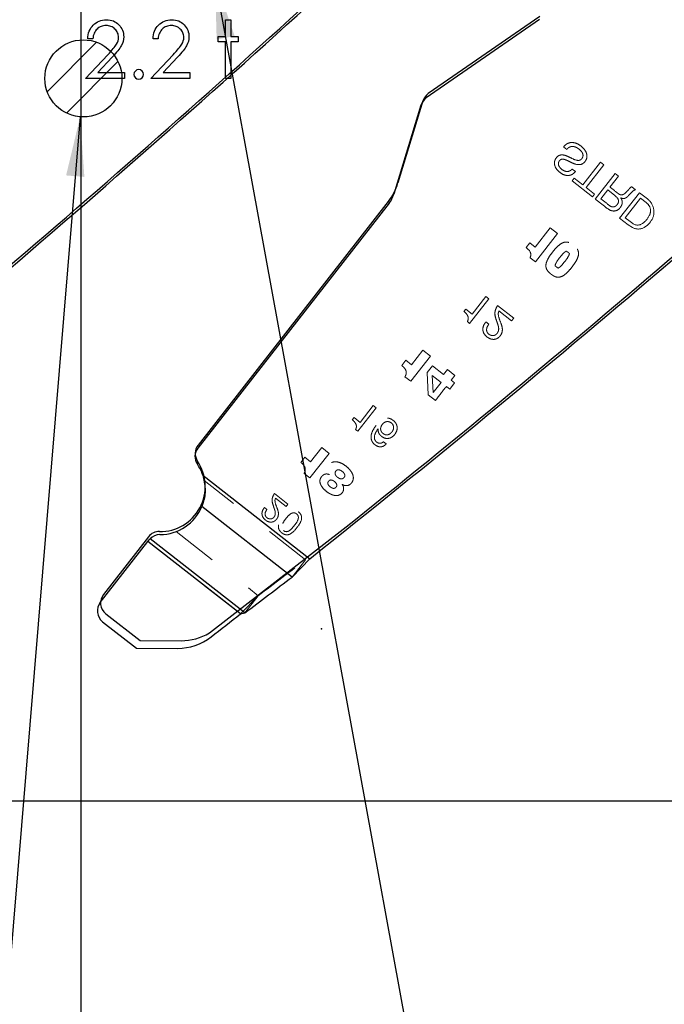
# Model space of a CAD drawing. Header units: inches. Extents: x 0.1 to 87.3, y 0.1 to 33.9.
# Tile 71 of 174: x 24 to 25.4, y 20 to 22.1. Entities that reach past the tile are written whole.
import ezdxf

# ---------------------------------------------------------------- set-up
doc = ezdxf.new("R2010")
doc.units = ezdxf.units.IN
doc.header["$MEASUREMENT"] = 0
doc.header["$PDSIZE"] = -1
doc.linetypes.add('CENTERX2', pattern=[0.8, 0.5, -0.1, 0.1, -0.1])
doc.linetypes.add('HIDDEN', pattern=[0.075, 0.05, -0.025])
doc.layers.add('DIMENSIONS', color=171, linetype='Continuous')
doc.styles.add('SLDTEXTSTYLE0', font='TXT', dxfattribs={"width": 0.75})
doc.dimstyles.new('SLDDIMSTYLE3', dxfattribs={"dimtxt": 0.125, "dimasz": 0.13, "dimexe": 0, "dimexo": 0.0625, "dimgap": 0.03125, "dimtad": 0, "dimtih": 1, "dimtoh": 1, "dimdec": 4, "dimrnd": 1e-09, "dimzin": 12, "dimdsep": 46, "dimtxsty": 'SLDTEXTSTYLE0', "dimsah": 1, "dimcen": 0, "dimadec": 0, "dimazin": 3, "dimtfac": 1, "dimtdec": 4, "dimtofl": 0, "dimtmove": 0, "dimatfit": 3, "dimfxl": 1, "dimfrac": 2, "dimtolj": 1, "dimtzin": 12, "dimarcsym": 0})
doc.dimstyles.new('SLDDIMSTYLE4', dxfattribs={"dimtxt": 0.125, "dimasz": 0.13, "dimexe": 0, "dimexo": 0.0625, "dimgap": 0.03125, "dimtad": 0, "dimtih": 1, "dimtoh": 1, "dimdec": 4, "dimrnd": 1e-09, "dimzin": 4, "dimdsep": 46, "dimtxsty": 'SLDTEXTSTYLE0', "dimsah": 1, "dimcen": 0, "dimadec": 0, "dimazin": 1, "dimtfac": 1, "dimtdec": 4, "dimtofl": 0, "dimtmove": 0, "dimatfit": 3, "dimfxl": 1, "dimfrac": 2, "dimtolj": 1, "dimtzin": 12, "dimarcsym": 0})
doc.dimstyles.new('SLDDIMSTYLE7', dxfattribs={"dimtxt": 0.125, "dimasz": 0.13, "dimexe": 0, "dimexo": 0.0625, "dimgap": 0.03125, "dimtad": 0, "dimtih": 1, "dimtoh": 1, "dimdec": 1, "dimrnd": 1e-09, "dimzin": 12, "dimdsep": 46, "dimtxsty": 'SLDTEXTSTYLE0', "dimsah": 1, "dimcen": 0.09, "dimadec": 0, "dimazin": 3, "dimtfac": 1, "dimtdec": 1, "dimtofl": 0, "dimtmove": 0, "dimatfit": 3, "dimfxl": 1, "dimfrac": 2, "dimtolj": 1, "dimtzin": 12, "dimarcsym": 0})

# ---------------------------------------------------------------- blocks, each defined once
blk = doc.blocks.new('SW_HATCH_9')
at = {"color": 0, "linetype": 'Continuous', "lineweight": 18}
for p, q in [((0, 0), (-0.1081, -0.1081)), ((0.0465, -0.0419), (-0.0662, -0.1546))]:
    blk.add_line(p, q, dxfattribs=at)
blk = doc.blocks.new('_D_3')
at = {"layer": 'DIMENSIONS'}
for p, q in [((24.1572, 21.9333), (23.6597, 15.9188)), ((24.0039, 16.0988), (23.9659, 16.0988)), ((23.9659, 16.0988), (23.9659, 15.9004)), ((24.4196, 16.0988), (24.4577, 16.0988)), ((24.4577, 16.0988), (24.4577, 15.9004)), ((23.6597, 15.9188), (23.9097, 15.9188)), ((23.9659, 15.9004), (24.0039, 15.9004)), ((24.4577, 15.9004), (24.4196, 15.9004))]:
    blk.add_line(p, q, dxfattribs=at)
blk.add_solid([(24.1572, 21.9333), (24.1265, 21.8053), (24.1664, 21.802)], dxfattribs=at)
at = {"layer": 'DIMENSIONS', "char_height": 0.125, "attachment_point": 1, "style": 'SLDTEXTSTYLE0'}
for s, insert in [('4.276', (24.0039, 16.0615)), ('%%c', (23.9097, 15.8745)), ('.1684', (24.0982, 15.8745))]:
    blk.add_mtext(s, dxfattribs=dict(at, insert=insert))
blk = doc.blocks.new('_D_4')
at = {"layer": 'DIMENSIONS'}
for p, q in [((24.4517, 22.234), (25.6735, 15.5391)), ((26.6256, 16.0121), (26.5875, 16.0121)), ((26.5875, 16.0121), (26.5875, 15.8136)), ((27.0412, 16.0121), (27.0793, 16.0121)), ((27.0793, 16.0121), (27.0793, 15.8136)), ((26.5875, 15.8136), (26.6256, 15.8136)), ((27.0793, 15.8136), (27.0412, 15.8136)), ((25.6735, 15.5391), (25.8922, 15.5391))]:
    blk.add_line(p, q, dxfattribs=at)
blk.add_solid([(24.4517, 22.234), (24.4554, 22.1025), (24.4947, 22.1097)], dxfattribs=at)
at = {"layer": 'DIMENSIONS', "char_height": 0.125, "attachment_point": 1, "style": 'SLDTEXTSTYLE0'}
for s, insert in [('3.454', (26.6256, 15.9748)), ('%%c', (26.5313, 15.7878)), ('.1360', (26.7198, 15.7878)), ('TBD PER TAPPING UNIT', (25.9547, 15.5893)), ('SPECIFICATIONS', (26.1929, 15.3909))]:
    blk.add_mtext(s, dxfattribs=dict(at, insert=insert))
blk = doc.blocks.new('_D_10')
at = {"layer": 'DIMENSIONS'}
for p, q in [((2.8197, 20.8042), (2.8197, 14.5427)), ((48.3846, 20.3884), (48.3846, 14.5427)), ((2.8197, 14.6677), (27.4208, 14.6677)), ((48.3846, 14.6677), (27.7909, 14.6677))]:
    blk.add_line(p, q, dxfattribs=at)
for centre, start, end in [((27.6426, 14.655), 153.4349, 206.5651), ((27.569, 14.655), 333.4349, 26.5651)]:
    blk.add_arc(centre, 0.2219, start, end, dxfattribs=at)
for points in [[(2.8197, 14.6677), (2.9497, 14.6477), (2.9497, 14.6877)], [(48.3846, 14.6677), (48.2546, 14.6877), (48.2546, 14.6477)]]:
    blk.add_solid(points, dxfattribs=at)
at = {"layer": 'DIMENSIONS', "insert": (27.4442, 14.7169), "char_height": 0.125, "attachment_point": 1, "style": 'SLDTEXTSTYLE0'}
blk.add_mtext('45.6', dxfattribs=at)

msp = doc.modelspace()

# ---------------------------------------------------------------- linework, layer by layer
at = {"color": 7, "linetype": 'Continuous'}
for p, q in [((24.15957, 20.43835), (24.15957, 26.74835)), ((24.15957, 20.43835), (24.15957, 26.74835)), ((25.16111, 22.1521), (24.91769, 21.98389)), ((24.90605, 21.96795), (24.85149, 21.78893)), ((24.83042, 21.74841), (24.41479, 21.21642)), ((24.43966, 20.80598), (24.7319, 21.03268)), ((24.3064, 21.01599), (24.2081, 20.89016)), ((24.21327, 20.84805), (24.28856, 20.78923)), ((24.28856, 20.78923), (24.378, 20.78906)), ((24.15957, 16.36386), (24.15957, 20.59835)), ((24.15957, 20.43835), (22.73457, 20.43835)), ((25.58457, 20.43835), (24.15957, 20.43835))]:
    msp.add_line(p, q, dxfattribs=at)
at = {"color": 7, "linetype": 'CENTERX2'}
msp.add_line((24.15957, 17.28335), (24.15957, 23.59335), dxfattribs=at)
at = {"color": 7, "linetype": 'Continuous', "lineweight": 25}
for p, q in [((25.16071, 22.14547), (24.91333, 21.97451)), ((24.90169, 21.95858), (24.84244, 21.76417)), ((24.83233, 21.74472), (24.41439, 21.20978)), ((24.42501, 21.1506), (24.65867, 20.96805)), ((24.62026, 20.92821), (24.42294, 21.08238)), ((24.30783, 21.00933), (24.30984, 21.01165)), ((24.51694, 20.84985), (24.30984, 21.01165)), ((24.20104, 20.87266), (24.30513, 21.00589)), ((24.30513, 21.00589), (24.30783, 21.00933)), ((24.50771, 20.84762), (24.30513, 21.00589)), ((24.62026, 20.92821), (24.65867, 20.96805)), ((24.50771, 20.84762), (24.51694, 20.84985)), ((24.20621, 20.83055), (24.28048, 20.77252)), ((24.28048, 20.77252), (24.36973, 20.77235))]:
    msp.add_line(p, q, dxfattribs=at)
at = {"color": 7, "linetype": 'HIDDEN', "lineweight": 18}
for p, q in [((25.21326, 21.86763), (25.22025, 21.86217)), ((25.29369, 21.8342), (25.25519, 21.78492)), ((25.26258, 21.77915), (25.30108, 21.82842)), ((25.30108, 21.82842), (25.29369, 21.8342)), ((25.23914, 21.81361), (25.23215, 21.81908)), ((25.32573, 21.80916), (25.28237, 21.75367)), ((25.33312, 21.80339), (25.32573, 21.80916)), ((25.23669, 21.79937), (25.23183, 21.79315)), ((25.23183, 21.79315), (25.27622, 21.75848)), ((25.25519, 21.78492), (25.23669, 21.79937)), ((25.3146, 21.7797), (25.33312, 21.80339)), ((25.28108, 21.7647), (25.26258, 21.77915)), ((25.27622, 21.75848), (25.28108, 21.7647)), ((25.29462, 21.75412), (25.30974, 21.77347)), ((25.30974, 21.77347), (25.32513, 21.76145)), ((25.33564, 21.71206), (25.379, 21.76755)), ((25.37066, 21.77406), (25.36241, 21.78051)), ((25.379, 21.76755), (25.39641, 21.75395)), ((25.33808, 21.75621), (25.33823, 21.75636)), ((25.34789, 21.7125), (25.38153, 21.75556)), ((25.38153, 21.75556), (25.3938, 21.74597)), ((25.35469, 21.69718), (25.33564, 21.71206)), ((25.35837, 21.7043), (25.34789, 21.7125)), ((25.3642, 21.70011), (25.35837, 21.7043)), ((25.15098, 21.6487), (25.18393, 21.69087)), ((25.20021, 21.67815), (25.15181, 21.6162)), ((25.18393, 21.69087), (25.20021, 21.67815)), ((25.36384, 21.69138), (25.35469, 21.69718)), ((25.13132, 21.6477), (25.13925, 21.65785)), ((25.13925, 21.65785), (25.15098, 21.6487)), ((25.13683, 21.64279), (25.13132, 21.6477)), ((25.15181, 21.6162), (25.14008, 21.62536)), ((25.00796, 21.4822), (25.05002, 21.53604)), ((25.04357, 21.54108), (25.01343, 21.50251)), ((25.05002, 21.53604), (25.04357, 21.54108)), ((24.99946, 21.51342), (24.99543, 21.50827)), ((25.01343, 21.50251), (24.99946, 21.51342)), ((25.10423, 21.49368), (25.06908, 21.52114)), ((25.07216, 21.50959), (25.09979, 21.488)), ((25.00303, 21.48606), (25.00796, 21.4822)), ((25.04988, 21.48014), (25.04343, 21.48519)), ((25.09979, 21.488), (25.10423, 21.49368)), ((24.90611, 21.42331), (24.88139, 21.39167)), ((24.92252, 21.41049), (24.90611, 21.42331)), ((24.86853, 21.40172), (24.85966, 21.39036)), ((24.88139, 21.39167), (24.86853, 21.40172)), ((24.87962, 21.35557), (24.92252, 21.41049)), ((24.91517, 21.3748), (24.92693, 21.3895)), ((24.92693, 21.3895), (24.95113, 21.37059)), ((24.95113, 21.37059), (24.95964, 21.38148)), ((24.95964, 21.38148), (24.97605, 21.36866)), ((24.86669, 21.36567), (24.87962, 21.35557)), ((24.91745, 21.32601), (24.91517, 21.3748)), ((24.92638, 21.36833), (24.94562, 21.3533)), ((24.92833, 21.33116), (24.92638, 21.36833)), ((24.97605, 21.36866), (24.96754, 21.35777)), ((24.96754, 21.35777), (24.97495, 21.35198)), ((24.94562, 21.3533), (24.92833, 21.33116)), ((24.96447, 21.33857), (24.95722, 21.34423)), ((24.97495, 21.35198), (24.96447, 21.33857)), ((24.93315, 21.31375), (24.91745, 21.32601)), ((24.76355, 21.24653), (24.80372, 21.29794)), ((24.79756, 21.30275), (24.76878, 21.26592)), ((24.80372, 21.29794), (24.79756, 21.30275)), ((24.75543, 21.27634), (24.75158, 21.27142)), ((24.76878, 21.26592), (24.75543, 21.27634)), ((24.75884, 21.25021), (24.76355, 21.24653)), ((24.68485, 21.21081), (24.66063, 21.17981)), ((24.70093, 21.19824), (24.68485, 21.21081)), ((24.82599, 21.21888), (24.81983, 21.22369)), ((24.64804, 21.18965), (24.63934, 21.17852)), ((24.66063, 21.17981), (24.64804, 21.18965)), ((24.6589, 21.14444), (24.70093, 21.19824)), ((24.42501, 21.1506), (24.65867, 20.96805)), ((24.64623, 21.15434), (24.6589, 21.14444)), ((24.70208, 21.15189), (24.70197, 21.15175)), ((24.64956, 20.96572), (24.42819, 21.13868)), ((24.72959, 21.13017), (24.7297, 21.13031)), ((24.7297, 21.13031), (24.72959, 21.13017)), ((24.61115, 21.08725), (24.58151, 21.11042)), ((24.5841, 21.10066), (24.60741, 21.08245)), ((24.56532, 21.07583), (24.55987, 21.08008)), ((24.60741, 21.08245), (24.61115, 21.08725)), ((24.36699, 21.02741), (24.54624, 20.88736)), ((24.50771, 20.84762), (24.30513, 21.00589)), ((24.62026, 20.92821), (24.64956, 20.96572)), ((24.50771, 20.84762), (24.54624, 20.88736)), ((24.51694, 20.84985), (24.54624, 20.88736))]:
    msp.add_line(p, q, dxfattribs=at)
at = {"color": 7, "linetype": 'Continuous', "flags": 128}
for points in [[(24.18498, 22.10368), (24.17375, 22.10368), (24.17375, 22.10368), (24.17405, 22.10814), (24.1747, 22.1124), (24.17568, 22.11643), (24.17703, 22.12028), (24.17871, 22.12391), (24.18074, 22.12737), (24.18312, 22.1306), (24.18584, 22.13363), (24.18882, 22.13638), (24.192, 22.13876), (24.19533, 22.14077), (24.19882, 22.14242), (24.2025, 22.1437), (24.20633, 22.14462), (24.21033, 22.14517), (24.21452, 22.14535), (24.21452, 22.14535), (24.21862, 22.14517), (24.22255, 22.14465), (24.22626, 22.1438), (24.22979, 22.14259), (24.2331, 22.14102), (24.2362, 22.13911), (24.23913, 22.13688), (24.24183, 22.13428), (24.24429, 22.13145), (24.24639, 22.1285), (24.24819, 22.12542), (24.24967, 22.12224), (24.2508, 22.11891), (24.25162, 22.11545), (24.2521, 22.11189), (24.25228, 22.10819), (24.25228, 22.10819), (24.25195, 22.10298), (24.25097, 22.09795), (24.24937, 22.09309), (24.24709, 22.08838), (24.24564, 22.08598), (24.24389, 22.08335), (24.24183, 22.08052), (24.23948, 22.07751), (24.2368, 22.07426), (24.23385, 22.07083), (24.23057, 22.0672), (24.22699, 22.06334), (24.22699, 22.06334), (24.19571, 22.02996), (24.19571, 22.02996), (24.25388, 22.02996), (24.25388, 22.02996), (24.25388, 22.01714), (24.25388, 22.01714), (24.16894, 22.01714), (24.16894, 22.01714), (24.21742, 22.06888), (24.21742, 22.06888), (24.22095, 22.07258), (24.22416, 22.07604), (24.22704, 22.07924), (24.22959, 22.0822), (24.23182, 22.08493), (24.23375, 22.08738), (24.23532, 22.08961), (24.2366, 22.09159), (24.23855, 22.09534), (24.23996, 22.0992), (24.24078, 22.10313), (24.24106, 22.10719), (24.24106, 22.10719), (24.24093, 22.10974), (24.24056, 22.1122), (24.23996, 22.11455), (24.2391, 22.11683), (24.23798, 22.11903), (24.23663, 22.12111), (24.23505, 22.12311), (24.2332, 22.12504), (24.23117, 22.12679), (24.22904, 22.12832), (24.22681, 22.1296), (24.22446, 22.13065), (24.22198, 22.13148), (24.21942, 22.13205), (24.21674, 22.1324), (24.21394, 22.13253), (24.21394, 22.13253), (24.21101, 22.1324), (24.20821, 22.13205), (24.20553, 22.13145), (24.20297, 22.13062), (24.20054, 22.12957), (24.19824, 22.12827), (24.19606, 22.12672), (24.19401, 22.12494), (24.19213, 22.12296), (24.19048, 22.12078), (24.18902, 22.11841), (24.18777, 22.11585), (24.18675, 22.1131), (24.18594, 22.11014), (24.18534, 22.10701), (24.18497, 22.10368)], [(24.32761, 22.10368), (24.31638, 22.10368), (24.31638, 22.10368), (24.31668, 22.10814), (24.31733, 22.1124), (24.31831, 22.11643), (24.31966, 22.12028), (24.32134, 22.12391), (24.32336, 22.12737), (24.32574, 22.1306), (24.32847, 22.13363), (24.33145, 22.13638), (24.33463, 22.13876), (24.33796, 22.14077), (24.34144, 22.14242), (24.34512, 22.1437), (24.34896, 22.14462), (24.35296, 22.14517), (24.35714, 22.14535), (24.35714, 22.14535), (24.36125, 22.14517), (24.36518, 22.14465), (24.36889, 22.1438), (24.37242, 22.14259), (24.37572, 22.14102), (24.37883, 22.13911), (24.38176, 22.13688), (24.38446, 22.13428), (24.38692, 22.13145), (24.38902, 22.1285), (24.39082, 22.12542), (24.3923, 22.12224), (24.39343, 22.11891), (24.39425, 22.11545), (24.39473, 22.11189), (24.3949, 22.10819), (24.3949, 22.10819), (24.39458, 22.10298), (24.3936, 22.09795), (24.392, 22.09309), (24.38972, 22.08838), (24.38827, 22.08598), (24.38652, 22.08335), (24.38446, 22.08052), (24.38211, 22.07751), (24.37943, 22.07426), (24.37647, 22.07083), (24.37319, 22.0672), (24.36961, 22.06334), (24.36961, 22.06334), (24.33834, 22.02996), (24.33834, 22.02996), (24.39651, 22.02996), (24.39651, 22.02996), (24.39651, 22.01714), (24.39651, 22.01714), (24.31157, 22.01714), (24.31157, 22.01714), (24.36005, 22.06888), (24.36005, 22.06888), (24.36358, 22.07258), (24.36678, 22.07604), (24.36966, 22.07924), (24.37222, 22.0822), (24.37445, 22.08493), (24.37637, 22.08738), (24.37795, 22.08961), (24.37923, 22.09159), (24.38118, 22.09534), (24.38258, 22.0992), (24.38341, 22.10313), (24.38369, 22.10719), (24.38369, 22.10719), (24.38356, 22.10974), (24.38319, 22.1122), (24.38258, 22.11455), (24.38173, 22.11683), (24.38061, 22.11903), (24.37925, 22.12111), (24.37768, 22.12311), (24.37582, 22.12504), (24.3738, 22.12679), (24.37167, 22.12832), (24.36944, 22.1296), (24.36708, 22.13065), (24.36461, 22.13148), (24.36205, 22.13205), (24.35937, 22.1324), (24.35657, 22.13253), (24.35657, 22.13253), (24.35364, 22.1324), (24.35083, 22.13205), (24.34815, 22.13145), (24.3456, 22.13062), (24.34317, 22.12957), (24.34087, 22.12827), (24.33869, 22.12672), (24.33664, 22.12494), (24.33476, 22.12296), (24.33311, 22.12078), (24.33165, 22.11841), (24.3304, 22.11585), (24.32937, 22.1131), (24.32857, 22.11014), (24.32797, 22.10701), (24.3276, 22.10368)], [(24.47504, 22.14535), (24.48625, 22.14535), (24.48625, 22.14535), (24.48625, 22.10849), (24.48625, 22.10849), (24.50228, 22.10849), (24.50228, 22.10849), (24.50228, 22.09727), (24.50228, 22.09727), (24.48625, 22.09727), (24.48625, 22.09727), (24.48625, 22.01714), (24.48625, 22.01714), (24.47503, 22.01714), (24.47503, 22.01714), (24.47503, 22.09727), (24.47503, 22.09727), (24.45901, 22.09727), (24.45901, 22.09727), (24.45901, 22.10849), (24.45901, 22.10849), (24.47503, 22.10849), (24.47503, 22.10849), (24.47503, 22.14535)]]:
    msp.add_lwpolyline(points, dxfattribs=at)
at = {"color": 7, "linetype": 'Continuous', "lineweight": 25}
msp.add_circle((24.16414, 22.01714), 0.08418, dxfattribs=at)
for centre, radius, start, end in [((6.10452, 42.55726), 27.55906, 308.428925, 312.564485), ((7.52952, 42.55726), 27.55906, 308.428925, 312.564485), ((24.93038, 21.94983), 0.03, 124.64598, 163.05179), ((24.78505, 21.78166), 0.06, 321.99999, 343.05179), ((24.43803, 21.19131), 0.03, 141.99999, 214.11214), ((24.3317, 21.11929), 0.09843, 18.55244, 34.11214), ((24.3317, 21.11929), 0.09843, 269.89644, 337.97311), ((24.33147, 20.99086), 0.03, 89.89644, 136.13192), ((10.09006, 39.97912), 23.95963, 307.022805, 307.332906), ((24.22468, 20.85419), 0.03, 141.99999, 232), ((7.52646, 42.55334), 27.55906, 307.868489, 308.037489), ((24.36996, 20.89235), 0.12, 269.89128, 307.86849)]:
    msp.add_arc(centre, radius, start, end, dxfattribs=at)
at = {"color": 7, "linetype": 'Continuous'}
for centre, radius, start, end in [((6.10492, 42.56389), 27.55906, 308.622484, 312.564485), ((7.52992, 42.56389), 27.55906, 308.622484, 312.564485), ((24.28513, 22.02596), 0.01042, 90.0038, 89.9962), ((24.93475, 21.95921), 0.03, 124.64598, 163.05179), ((24.73192, 21.82536), 0.125, 321.99999, 343.05179), ((24.43843, 21.19795), 0.03, 141.99999, 214.11214), ((24.3321, 21.12593), 0.09843, 269.08395, 34.11214), ((24.33005, 20.99752), 0.03, 89.08395, 141.99999), ((24.23174, 20.87169), 0.03, 141.99999, 232), ((24.37822, 20.90906), 0.12, 269.89128, 300.79434)]:
    msp.add_arc(centre, radius, start, end, dxfattribs=at)
at = {"color": 7, "linetype": 'HIDDEN', "lineweight": 18}
for centre, radius, start, end in [((25.38031, 21.72709), 0.0232, 17.19107, 54.45467), ((25.37464, 21.72516), 0.03609, 5.84303, 52.90676), ((25.37982, 21.7284), 0.02333, 332.19261, 13.75836), ((25.37763, 21.72547), 0.03309, 322.77529, 5.84303), ((25.3749, 21.71619), 0.01932, 236.36052, 303.00116), ((25.35813, 21.73863), 0.0473, 305.23887, 333.48811), ((25.36885, 21.72757), 0.04152, 297.08546, 327.79516), ((25.37658, 21.71537), 0.02716, 242.03358, 294.28659), ((25.12719, 21.63198), 0.01449, 332.84084, 48.27498), ((26.42178, 20.16296), 1.88158, 141.11131, 142.29425), ((10.11936, 40.01663), 23.95963, 307.022805, 307.332906)]:
    msp.add_arc(centre, radius, start, end, dxfattribs=at)
for points, knots in [([(25.23001, 21.83363), (25.23385, 21.83187), (25.24119, 21.8285), (25.25158, 21.82865), (25.25772, 21.83277), (25.26126, 21.83681), (25.26378, 21.8418), (25.26484, 21.84896), (25.26219, 21.85781), (25.25524, 21.8667), (25.24582, 21.87373), (25.23458, 21.87793), (25.2245, 21.87668), (25.21756, 21.87252), (25.21475, 21.86932), (25.21326, 21.86763)], [0, 0, 0, 0, 0.1105477, 0.21095, 0.2520477, 0.3007116, 0.3504022, 0.3961661, 0.4869558, 0.5826092, 0.6876906, 0.7915605, 0.8890603, 0.9413239, 1, 1, 1, 1]), ([(25.21326, 21.86763), (25.21475, 21.86932), (25.21756, 21.87252), (25.2245, 21.87668), (25.23458, 21.87793), (25.24582, 21.87373), (25.25524, 21.8667), (25.26219, 21.85781), (25.26484, 21.84896), (25.26378, 21.8418), (25.26126, 21.83681), (25.25772, 21.83277), (25.25158, 21.82865), (25.24119, 21.8285), (25.23385, 21.83187), (25.23001, 21.83363)], [0, 0, 0, 0, 0.0586761, 0.1109397, 0.2084395, 0.3123094, 0.4173908, 0.5130442, 0.6038339, 0.6495978, 0.6992884, 0.7479523, 0.78905, 0.8894523, 1, 1, 1, 1]), ([(25.22681, 21.84477), (25.22304, 21.84659), (25.21595, 21.85001), (25.20526, 21.8506), (25.19846, 21.84567), (25.19462, 21.84007), (25.19289, 21.83327), (25.19421, 21.82423), (25.2011, 21.81426), (25.211, 21.80736), (25.22022, 21.80481), (25.22711, 21.8052), (25.23384, 21.80811), (25.23729, 21.8117), (25.23914, 21.81361)], [0, 0, 0, 0, 0.1178605, 0.2214659, 0.2774373, 0.3458272, 0.4086818, 0.4693301, 0.5966855, 0.735607, 0.799879, 0.861476, 0.9258816, 1, 1, 1, 1]), ([(25.23914, 21.81361), (25.23729, 21.8117), (25.23384, 21.80811), (25.22711, 21.8052), (25.22022, 21.80481), (25.211, 21.80736), (25.2011, 21.81426), (25.19421, 21.82423), (25.19289, 21.83327), (25.19462, 21.84007), (25.19846, 21.84567), (25.20526, 21.8506), (25.21595, 21.85001), (25.22304, 21.84659), (25.22681, 21.84477)], [0, 0, 0, 0, 0.0741184, 0.138524, 0.200121, 0.264393, 0.4033145, 0.5306699, 0.5913182, 0.6541728, 0.7225627, 0.7785341, 0.8821395, 1, 1, 1, 1]), ([(25.22025, 21.86217), (25.22163, 21.86366), (25.22422, 21.86647), (25.22954, 21.86853), (25.23528, 21.8686), (25.24131, 21.86674), (25.24497, 21.86421), (25.24686, 21.8629)], [0, 0, 0, 0, 0.2013167, 0.3793968, 0.5542199, 0.7702772, 1, 1, 1, 1]), ([(25.24686, 21.8629), (25.24848, 21.86152), (25.25165, 21.8588), (25.25513, 21.85371), (25.25606, 21.8486), (25.25492, 21.84461), (25.25318, 21.84178), (25.25083, 21.83944), (25.2479, 21.83819), (25.24476, 21.83796), (25.23736, 21.83923), (25.23159, 21.84226), (25.22681, 21.84477)], [0, 0, 0, 0, 0.1196712, 0.2336238, 0.3406309, 0.3978531, 0.4632119, 0.5251474, 0.5810501, 0.6379628, 0.6999422, 1, 1, 1, 1]), ([(25.23215, 21.81908), (25.2307, 21.81777), (25.22801, 21.81534), (25.22292, 21.81363), (25.21779, 21.81393), (25.21142, 21.81662), (25.20605, 21.82104), (25.20253, 21.82653), (25.20166, 21.83056), (25.20233, 21.83415), (25.20389, 21.83708), (25.20614, 21.83962), (25.20986, 21.84107), (25.2147, 21.8405), (25.22159, 21.83783), (25.2267, 21.83528), (25.23001, 21.83363)], [0, 0, 0, 0, 0.07684672, 0.14316429, 0.20748216, 0.27688587, 0.41549262, 0.476431, 0.5341272, 0.57415961, 0.61936106, 0.66521614, 0.70608578, 0.77266623, 0.85312848, 1, 1, 1, 1]), ([(25.34972, 21.7684), (25.34822, 21.76698), (25.34541, 21.76433), (25.34006, 21.76218), (25.33469, 21.76378), (25.32682, 21.77039), (25.31993, 21.77563), (25.3146, 21.7797)], [0, 0, 0, 0, 0.1460713, 0.2740385, 0.3855517, 0.5238478, 1, 1, 1, 1]), ([(25.36241, 21.78051), (25.36179, 21.7803), (25.36043, 21.77986), (25.35826, 21.77788), (25.35491, 21.77385), (25.35181, 21.77059), (25.34972, 21.7684)], [0, 0, 0, 0, 0.1093577, 0.2396106, 0.4877647, 1, 1, 1, 1]), ([(25.35543, 21.7613), (25.35797, 21.76428), (25.36144, 21.76835), (25.36668, 21.7727), (25.36936, 21.77362), (25.37066, 21.77406)], [0, 0, 0, 0, 0.5828435, 0.79657468, 1, 1, 1, 1]), ([(25.28237, 21.75367), (25.28969, 21.74801), (25.30084, 21.73937), (25.31393, 21.72882), (25.32308, 21.72715), (25.33017, 21.72852), (25.33609, 21.73319), (25.33969, 21.73885), (25.34129, 21.74382), (25.3415, 21.74807), (25.34052, 21.75239), (25.33891, 21.7549), (25.33808, 21.75621)], [0, 0, 0, 0, 0.3172451, 0.4835328, 0.5573315, 0.6264754, 0.7231961, 0.80385, 0.8522047, 0.8992164, 0.9473908, 1, 1, 1, 1]), ([(25.32513, 21.76145), (25.32748, 21.75946), (25.33086, 21.75661), (25.33329, 21.75134), (25.33335, 21.74702), (25.3315, 21.74303), (25.32888, 21.73978), (25.32578, 21.73744), (25.32216, 21.73628), (25.31624, 21.73694), (25.30744, 21.74432), (25.29977, 21.75019), (25.29462, 21.75412)], [0, 0, 0, 0, 0.136984, 0.196851, 0.2562808, 0.3258906, 0.3911251, 0.4435998, 0.4996094, 0.5586789, 0.7040546, 1, 1, 1, 1]), ([(25.33823, 21.75636), (25.33951, 21.75581), (25.34186, 21.75479), (25.34561, 21.75475), (25.35053, 21.75643), (25.35338, 21.75926), (25.35543, 21.7613)], [0, 0, 0, 0, 0.2126692, 0.392139, 0.5630472, 1, 1, 1, 1]), ([(25.18561, 21.58979), (25.18346, 21.5916), (25.17946, 21.59496), (25.17529, 21.60149), (25.17413, 21.60914), (25.17629, 21.61772), (25.18148, 21.62748), (25.18907, 21.63796), (25.1974, 21.64786), (25.20562, 21.65525), (25.21341, 21.65942), (25.22112, 21.66015), (25.22844, 21.65766), (25.23508, 21.6531), (25.24111, 21.64776), (25.2453, 21.64127), (25.24645, 21.63361), (25.2443, 21.62504), (25.23911, 21.61527), (25.23151, 21.6048), (25.22319, 21.59489), (25.21497, 21.5875), (25.20717, 21.58333), (25.19947, 21.58261), (25.19213, 21.58507), (25.18789, 21.58814), (25.18561, 21.58979)], [0, 0, 0, 0, 0.0377736, 0.0701792, 0.1018083, 0.1389713, 0.1871087, 0.25, 0.3128913, 0.3610287, 0.3981917, 0.4298208, 0.4622264, 0.5, 0.5377736, 0.5701792, 0.6018083, 0.6389713, 0.6871087, 0.75, 0.8128913, 0.8610287, 0.8981917, 0.9298208, 0.9622264, 1, 1, 1, 1]), ([(25.18561, 21.58979), (25.18789, 21.58814), (25.19213, 21.58507), (25.19947, 21.58261), (25.20717, 21.58333), (25.21497, 21.5875), (25.22319, 21.59489), (25.23151, 21.6048), (25.23911, 21.61527), (25.2443, 21.62504), (25.24645, 21.63361), (25.2453, 21.64127), (25.24111, 21.64776), (25.23508, 21.6531), (25.22844, 21.65766), (25.22112, 21.66015), (25.21341, 21.65942), (25.20562, 21.65525), (25.1974, 21.64786), (25.18907, 21.63796), (25.18148, 21.62748), (25.17629, 21.61772), (25.17413, 21.60914), (25.17529, 21.60149), (25.17946, 21.59496), (25.18346, 21.5916), (25.18561, 21.58979)], [0, 0, 0, 0, 0.0377736, 0.0701792, 0.1018083, 0.1389713, 0.1871087, 0.25, 0.3128913, 0.3610287, 0.3981917, 0.4298208, 0.4622264, 0.5, 0.5377736, 0.5701792, 0.6018083, 0.6389713, 0.6871087, 0.75, 0.8128913, 0.8610287, 0.8981917, 0.9298208, 0.9622264, 1, 1, 1, 1]), ([(25.19437, 21.60844), (25.19533, 21.61074), (25.19842, 21.61818), (25.20605, 21.62728), (25.21298, 21.63597), (25.21756, 21.639), (25.219, 21.63996)], [0, 0, 0, 0, 0.1842232, 0.5949665, 0.8723463, 1, 1, 1, 1]), ([(25.22622, 21.63432), (25.22526, 21.63201), (25.22217, 21.62457), (25.21454, 21.61547), (25.2076, 21.60678), (25.20303, 21.60375), (25.20159, 21.6028)], [0, 0, 0, 0, 0.1842232, 0.5949665, 0.8723463, 1, 1, 1, 1]), ([(25.219, 21.63996), (25.22054, 21.63903), (25.22319, 21.63745), (25.22533, 21.63524), (25.22622, 21.63432)], [0, 0, 0, 0, 0.5850325, 1, 1, 1, 1]), ([(25.20159, 21.6028), (25.20004, 21.60372), (25.1974, 21.60531), (25.19526, 21.60752), (25.19437, 21.60844)], [0, 0, 0, 0, 0.5850325, 1, 1, 1, 1]), ([(24.99543, 21.50827), (24.99736, 21.50664), (25.00104, 21.50354), (25.00427, 21.4983), (25.00512, 21.49363), (25.00472, 21.48977), (25.00362, 21.48735), (25.00303, 21.48606)], [0, 0, 0, 0, 0.2921146, 0.5574004, 0.6928152, 0.8362999, 1, 1, 1, 1]), ([(25.06699, 21.48732), (25.06499, 21.4932), (25.06213, 21.50159), (25.06457, 21.51344), (25.06749, 21.51841), (25.06908, 21.52114)], [0, 0, 0, 0, 0.5134403, 0.7326642, 1, 1, 1, 1]), ([(25.06908, 21.52114), (25.06713, 21.51773), (25.06361, 21.51155), (25.06268, 21.4994), (25.06537, 21.49187), (25.06699, 21.48732)], [0, 0, 0, 0, 0.3295869, 0.595058, 1, 1, 1, 1]), ([(25.07617, 21.48357), (25.0741, 21.48852), (25.0713, 21.49518), (25.07024, 21.50436), (25.07152, 21.50786), (25.07216, 21.50959)], [0, 0, 0, 0, 0.5927225, 0.7984846, 1, 1, 1, 1]), ([(25.04343, 21.48519), (25.04193, 21.48321), (25.03906, 21.47942), (25.03688, 21.47276), (25.03683, 21.46605), (25.03959, 21.4584), (25.046, 21.45176), (25.0541, 21.44764), (25.06166, 21.44688), (25.06827, 21.44875), (25.07381, 21.45318), (25.07898, 21.46057), (25.08033, 21.47181), (25.07756, 21.47963), (25.07617, 21.48357)], [0, 0, 0, 0, 0.0743922, 0.14243193, 0.20723018, 0.27315984, 0.38256982, 0.4765806, 0.541949, 0.60704679, 0.67827663, 0.75140256, 0.87474578, 1, 1, 1, 1]), ([(25.07617, 21.48357), (25.07756, 21.47963), (25.08033, 21.47181), (25.07898, 21.46057), (25.07381, 21.45318), (25.06827, 21.44875), (25.06166, 21.44688), (25.0541, 21.44764), (25.046, 21.45176), (25.03959, 21.4584), (25.03683, 21.46605), (25.03688, 21.47276), (25.03906, 21.47942), (25.04193, 21.48321), (25.04343, 21.48519)], [0, 0, 0, 0, 0.12525422, 0.24859744, 0.32172337, 0.39295321, 0.458051, 0.5234194, 0.61743018, 0.72684016, 0.79276982, 0.85756807, 0.9256078, 1, 1, 1, 1]), ([(25.06699, 21.48732), (25.06803, 21.48448), (25.0699, 21.47942), (25.07171, 21.4722), (25.07136, 21.46611), (25.06911, 21.46155), (25.06639, 21.45822), (25.06298, 21.45615), (25.05934, 21.45534), (25.05561, 21.45565), (25.05189, 21.45708), (25.04839, 21.45962), (25.04576, 21.46334), (25.04484, 21.46778), (25.04558, 21.47379), (25.04815, 21.47758), (25.04988, 21.48014)], [0, 0, 0, 0, 0.1243741, 0.2223783, 0.3050115, 0.368716, 0.4288362, 0.4801222, 0.5297378, 0.57991, 0.6320579, 0.6920751, 0.7557295, 0.814953, 0.8750109, 1, 1, 1, 1]), ([(24.85966, 21.39036), (24.86178, 21.38856), (24.86587, 21.3851), (24.86919, 21.37905), (24.86981, 21.37378), (24.86902, 21.36953), (24.8675, 21.36701), (24.86669, 21.36567)], [0, 0, 0, 0, 0.2895919, 0.557909, 0.694478, 0.8377092, 1, 1, 1, 1]), ([(24.75158, 21.27142), (24.75343, 21.26987), (24.75694, 21.2669), (24.76003, 21.2619), (24.76084, 21.25744), (24.76046, 21.25375), (24.7594, 21.25144), (24.75884, 21.25021)], [0, 0, 0, 0, 0.292109, 0.5574083, 0.6928273, 0.8363094, 1, 1, 1, 1]), ([(24.80822, 21.25204), (24.80815, 21.25018), (24.80801, 21.24658), (24.80972, 21.24203), (24.8121, 21.23862), (24.8152, 21.23555), (24.82028, 21.232), (24.82813, 21.22996), (24.83713, 21.2324), (24.84406, 21.23828), (24.84827, 21.24521), (24.84997, 21.252), (24.84961, 21.25843), (24.84662, 21.26502), (24.84145, 21.27021), (24.83566, 21.27386), (24.83, 21.27543), (24.82464, 21.2752), (24.81454, 21.27182), (24.80861, 21.26496), (24.80384, 21.25944)], [0, 0, 0, 0, 0.04256084, 0.08228567, 0.10938321, 0.13813867, 0.18253921, 0.25116696, 0.31740476, 0.38938044, 0.45557353, 0.50135177, 0.54896332, 0.60135253, 0.6644713, 0.71493205, 0.7579565, 0.79764399, 0.83700296, 1, 1, 1, 1]), ([(24.80384, 21.25944), (24.80012, 21.25415), (24.79476, 21.24651), (24.79214, 21.23469), (24.79336, 21.2261), (24.79809, 21.21936), (24.80373, 21.21504), (24.80908, 21.21278), (24.81464, 21.21227), (24.8208, 21.21407), (24.82419, 21.21721), (24.82599, 21.21888)], [0, 0, 0, 0, 0.2540562, 0.3669436, 0.473839, 0.5893958, 0.6846762, 0.7539187, 0.8179097, 0.9034025, 1, 1, 1, 1]), ([(24.81983, 21.22369), (24.81876, 21.22279), (24.8167, 21.22105), (24.81276, 21.21998), (24.80871, 21.2205), (24.8054, 21.22242), (24.80292, 21.22476), (24.80127, 21.22711), (24.80012, 21.23001), (24.79973, 21.23352), (24.80094, 21.2416), (24.80483, 21.24736), (24.80796, 21.25201)], [0, 0, 0, 0, 0.0852026, 0.1635413, 0.2422229, 0.3295004, 0.3932682, 0.4505161, 0.5041877, 0.5830146, 0.6641895, 1, 1, 1, 1]), ([(24.80796, 21.25201), (24.80801, 21.25201), (24.8081, 21.25202), (24.80818, 21.25203), (24.80822, 21.25204)], [0, 0, 0, 0, 0.5600684, 1, 1, 1, 1]), ([(24.81888, 21.24161), (24.81786, 21.24252), (24.81593, 21.24425), (24.81413, 21.24763), (24.81331, 21.25178), (24.81418, 21.25674), (24.81705, 21.26169), (24.82118, 21.26566), (24.82633, 21.26785), (24.83198, 21.26766), (24.83655, 21.26523), (24.83973, 21.26205), (24.84145, 21.25875), (24.84218, 21.25466), (24.84134, 21.24984), (24.83851, 21.24498), (24.83452, 21.24101), (24.83005, 21.23882), (24.82588, 21.23849), (24.82217, 21.23937), (24.82002, 21.24083), (24.81888, 21.24161)], [0, 0, 0, 0, 0.045934, 0.0872823, 0.1268069, 0.187149, 0.2527721, 0.3177321, 0.3777264, 0.4370373, 0.5028758, 0.5473684, 0.5877572, 0.6266676, 0.6859156, 0.7489064, 0.8141625, 0.8739241, 0.912811, 0.9537154, 1, 1, 1, 1]), ([(24.63934, 21.17852), (24.64143, 21.17676), (24.64544, 21.17337), (24.64868, 21.16744), (24.64929, 21.16228), (24.64852, 21.15811), (24.64703, 21.15565), (24.64623, 21.15434)], [0, 0, 0, 0, 0.2896123, 0.5579225, 0.6944847, 0.837711, 1, 1, 1, 1]), ([(24.7297, 21.13031), (24.73141, 21.12944), (24.73476, 21.12774), (24.74046, 21.12752), (24.74588, 21.12937), (24.75031, 21.13344), (24.75329, 21.13871), (24.75431, 21.1446), (24.75326, 21.15135), (24.74963, 21.15859), (24.74295, 21.1665), (24.73387, 21.17369), (24.72303, 21.17937), (24.71284, 21.18059), (24.70552, 21.17778), (24.70121, 21.17406), (24.69825, 21.16996), (24.69649, 21.16535), (24.6967, 21.16023), (24.69901, 21.15551), (24.70111, 21.15304), (24.70208, 21.15189)], [0, 0, 0, 0, 0.0435661, 0.0851595, 0.1268544, 0.171862, 0.2198282, 0.2632613, 0.3063298, 0.3742313, 0.4458137, 0.5424151, 0.6379927, 0.7241841, 0.7669433, 0.8141442, 0.852624, 0.8818509, 0.925723, 0.9655863, 1, 1, 1, 1]), ([(24.72961, 21.15891), (24.73158, 21.15714), (24.73446, 21.15453), (24.73559, 21.15006), (24.73505, 21.14758), (24.73385, 21.14561), (24.73204, 21.14381), (24.72961, 21.14262), (24.72662, 21.14238), (24.72314, 21.14346), (24.71962, 21.14578), (24.7165, 21.14863), (24.71451, 21.15171), (24.71389, 21.15473), (24.7144, 21.15747), (24.71573, 21.15973), (24.71736, 21.16139), (24.7196, 21.16254), (24.72421, 21.16258), (24.72741, 21.1604), (24.72961, 21.15891)], [0, 0, 0, 0, 0.1230751, 0.1802758, 0.20935, 0.2416582, 0.2887142, 0.3290932, 0.3676445, 0.4290832, 0.4983441, 0.5668972, 0.6296626, 0.6692613, 0.7106856, 0.7593707, 0.79166, 0.8205858, 0.8770758, 1, 1, 1, 1]), ([(24.72961, 21.15891), (24.72741, 21.1604), (24.72421, 21.16258), (24.7196, 21.16254), (24.71736, 21.16139), (24.71573, 21.15973), (24.7144, 21.15747), (24.71389, 21.15473), (24.71451, 21.15171), (24.7165, 21.14863), (24.71962, 21.14578), (24.72314, 21.14346), (24.72662, 21.14238), (24.72961, 21.14262), (24.73204, 21.14381), (24.73385, 21.14561), (24.73505, 21.14758), (24.73559, 21.15006), (24.73446, 21.15453), (24.73158, 21.15714), (24.72961, 21.15891)], [0, 0, 0, 0, 0.1229242, 0.1794142, 0.20834, 0.2406293, 0.2893144, 0.3307387, 0.3703374, 0.4331028, 0.5016559, 0.5709168, 0.6323555, 0.6709068, 0.7112858, 0.7583418, 0.79065, 0.8197242, 0.8769249, 1, 1, 1, 1]), ([(24.68446, 21.14726), (24.68339, 21.14563), (24.68138, 21.14256), (24.68066, 21.13711), (24.68166, 21.13197), (24.68475, 21.12551), (24.69106, 21.1181), (24.69962, 21.11147), (24.70823, 21.10726), (24.71552, 21.10575), (24.72192, 21.10643), (24.72699, 21.10905), (24.73025, 21.11266), (24.73213, 21.11636), (24.73294, 21.11997), (24.7328, 21.1236), (24.73175, 21.12714), (24.73032, 21.12915), (24.72959, 21.13017)], [0, 0, 0, 0, 0.0601742, 0.1139224, 0.1670894, 0.2223053, 0.3364473, 0.4682676, 0.5592257, 0.6343925, 0.6985377, 0.7569221, 0.8088663, 0.8482647, 0.8861166, 0.9233231, 0.9608838, 1, 1, 1, 1]), ([(24.70197, 21.15175), (24.7001, 21.15241), (24.69659, 21.15364), (24.69141, 21.1529), (24.68736, 21.15058), (24.68546, 21.1484), (24.68446, 21.14726)], [0, 0, 0, 0, 0.2998288, 0.5610359, 0.7692205, 1, 1, 1, 1]), ([(24.71642, 21.12477), (24.71593, 21.12421), (24.71504, 21.12318), (24.71337, 21.12217), (24.71165, 21.12175), (24.7093, 21.12186), (24.70641, 21.12304), (24.70331, 21.12521), (24.70049, 21.12769), (24.69877, 21.13022), (24.6982, 21.13242), (24.69825, 21.13414), (24.69885, 21.13593), (24.6999, 21.13757), (24.70122, 21.13894), (24.70321, 21.14006), (24.70611, 21.14025), (24.70941, 21.13907), (24.71344, 21.13642), (24.71661, 21.13325), (24.71779, 21.12983), (24.7179, 21.12811), (24.71748, 21.12633), (24.71679, 21.12531), (24.71642, 21.12477)], [0, 0, 0, 0, 0.03804312, 0.0702988, 0.09971205, 0.12878235, 0.1907664, 0.25851785, 0.32508058, 0.38508022, 0.41329483, 0.44194442, 0.47327272, 0.50982989, 0.54223234, 0.57118915, 0.62668348, 0.68650054, 0.74990542, 0.8778239, 0.90727495, 0.9360894, 0.96609767, 1, 1, 1, 1]), ([(24.58151, 21.11042), (24.57986, 21.10753), (24.57689, 21.10232), (24.57611, 21.09207), (24.57838, 21.08572), (24.57975, 21.08188)], [0, 0, 0, 0, 0.3295819, 0.5950796, 1, 1, 1, 1]), ([(24.58748, 21.07873), (24.58574, 21.0829), (24.58338, 21.08851), (24.58249, 21.09625), (24.58357, 21.0992), (24.5841, 21.10066)], [0, 0, 0, 0, 0.5926433, 0.7984397, 1, 1, 1, 1]), ([(24.55987, 21.08008), (24.55861, 21.07842), (24.55619, 21.07522), (24.55435, 21.06961), (24.55431, 21.06395), (24.55663, 21.0575), (24.56204, 21.0519), (24.56888, 21.04842), (24.57525, 21.04778), (24.58083, 21.04936), (24.58549, 21.05309), (24.58986, 21.05933), (24.591, 21.0688), (24.58866, 21.0754), (24.58748, 21.07873)], [0, 0, 0, 0, 0.0743826, 0.1424105, 0.2071987, 0.2731209, 0.3825176, 0.4765258, 0.5418972, 0.6069945, 0.6782187, 0.7513393, 0.8746758, 1, 1, 1, 1]), ([(24.57975, 21.08188), (24.58062, 21.07949), (24.5822, 21.07522), (24.58372, 21.06913), (24.58343, 21.064), (24.58154, 21.06015), (24.57924, 21.05734), (24.57636, 21.0556), (24.5733, 21.05491), (24.57015, 21.05518), (24.56701, 21.05638), (24.56406, 21.05852), (24.56184, 21.06166), (24.56107, 21.0654), (24.56169, 21.07047), (24.56386, 21.07367), (24.56532, 21.07583)], [0, 0, 0, 0, 0.1243799, 0.2224036, 0.305054, 0.3687677, 0.4288904, 0.4801813, 0.5298129, 0.5800076, 0.6321738, 0.6921497, 0.7557326, 0.8149479, 0.8750159, 1, 1, 1, 1]), ([(24.63367, 21.0709), (24.63201, 21.07206), (24.62895, 21.07417), (24.62376, 21.07549), (24.61895, 21.07509), (24.60994, 21.07138), (24.60042, 21.05973), (24.59141, 21.04767), (24.58998, 21.03801), (24.59074, 21.03323), (24.59331, 21.02855), (24.59748, 21.02457), (24.60235, 21.02149), (24.60751, 21.02013), (24.61233, 21.02055), (24.62136, 21.02427), (24.63087, 21.03593), (24.63988, 21.04799), (24.6413, 21.05762), (24.64053, 21.06239), (24.638, 21.06711), (24.6352, 21.06956), (24.63367, 21.0709)], [0, 0, 0, 0, 0.037855, 0.0694031, 0.0982629, 0.1271163, 0.2497177, 0.3728174, 0.4017059, 0.4305796, 0.4621307, 0.4999858, 0.5378531, 0.5694093, 0.5982836, 0.6271708, 0.7502681, 0.8728672, 0.9017193, 0.9305796, 0.9621329, 1, 1, 1, 1]), ([(24.60135, 21.02953), (24.60037, 21.03043), (24.59854, 21.03212), (24.59726, 21.03561), (24.5973, 21.03912), (24.59932, 21.04619), (24.60628, 21.0551), (24.61324, 21.06402), (24.61963, 21.0677), (24.62304, 21.06861), (24.6267, 21.06817), (24.63003, 21.06624), (24.63271, 21.06348), (24.63402, 21.06003), (24.63397, 21.0565), (24.63194, 21.04941), (24.62497, 21.0405), (24.61801, 21.03159), (24.61164, 21.02792), (24.60824, 21.02703), (24.60454, 21.02743), (24.60247, 21.0288), (24.60135, 21.02953)], [0, 0, 0, 0, 0.0337148, 0.062994, 0.0919859, 0.1226946, 0.2496152, 0.377226, 0.4079864, 0.4370006, 0.466285, 0.5, 0.533715, 0.5629994, 0.5920136, 0.622774, 0.7503848, 0.8773054, 0.9080141, 0.937006, 0.9662852, 1, 1, 1, 1])]:
    msp.add_open_spline(points, degree=3, knots=knots, dxfattribs=at)
at = {"color": 7, "linetype": 'Continuous', "lineweight": 25}
msp.add_open_spline([(24.42501, 21.1506), (24.42737, 21.14065), (24.43211, 21.1207), (24.42836, 21.09699), (24.42399, 21.0852), (24.42294, 21.08238)], degree=3, knots=[0, 0, 0, 0, 0.431234, 0.8635198, 1, 1, 1, 1], dxfattribs=at)
at = {"color": 7, "linetype": 'Continuous'}
msp.add_point((24.68457, 20.81535), dxfattribs=at)

# ---------------------------------------------------------------- block references
at = {"color": 5, "linetype": 'Continuous', "lineweight": 18, "true_color": 0x0000ff}
msp.add_blockref('SW_HATCH_9', (24.19323, 22.09613), dxfattribs=at)

# ---------------------------------------------------------------- dimensions: what is measured, and where the dimension line sits
at = {"layer": 'DIMENSIONS'}
dim = msp.add_diameter_dim_2p(p1=(24.42728, 22.3678), p2=(24.4517, 22.23401), text='<>\\PTBD PER TAPPING UNIT\\PSPECIFICATIONS', dimstyle='SLDDIMSTYLE4', dxfattribs=at)
dim.commit()
dim.dimension.update_dxf_attribs({"geometry": '_D_4', "text_midpoint": (26.83338, 15.63361), "dimtype": 163})
dim = msp.add_diameter_dim_2p(p1=(24.17107, 22.10103), p2=(24.1572, 21.93325), dimstyle='SLDDIMSTYLE3', dxfattribs=at)
dim.commit()
dim.dimension.update_dxf_attribs({"geometry": '_D_3', "text_midpoint": (24.21175, 15.91877), "dimtype": 163})
dim = msp.add_linear_dim(base=(2.81968, 14.66772), p1=(48.38457, 20.43835), p2=(2.81968, 20.85419), angle=0, text='(<>)', dimstyle='SLDDIMSTYLE7', dxfattribs=at)
dim.commit()
dim.dimension.update_dxf_attribs({"geometry": '_D_10', "text_midpoint": (27.60583, 14.66772), "dimtype": 160})

doc.saveas('drawing.dxf')
